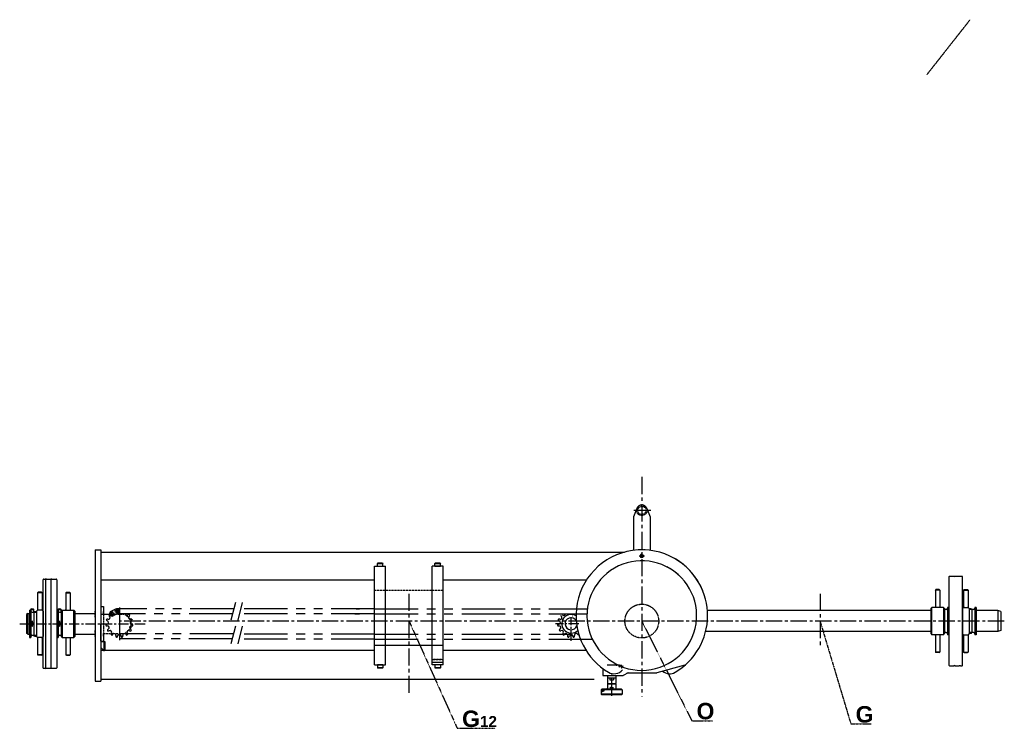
# Model space of a CAD drawing. Extents: x 162 to 1958, y 704 to 1998.
import ezdxf

# ---------------------------------------------------------------- set-up
doc = ezdxf.new("R2010")
doc.units = 0
doc.header["$LTSCALE"] = 0.5
doc.header["$MEASUREMENT"] = 0
for name, pattern in [('CENTER', [2, 1.25, -0.25, 0.25, -0.25]), ('CENTER2', [1.125, 0.75, -0.125, 0.125, -0.125]), ('HIDDEN', [0.375, 0.25, -0.125]), ('HIDDEN2', [0.1875, 0.125, -0.0625]), ('PHANTOM2', [31.75, 15.875, -3.175, 3.175, -3.175, 3.175, -3.175])]:
    doc.linetypes.add(name, pattern=pattern)
doc.layers.get('0').update_dxf_attribs({"linetype": 'CONTINUOUS'})
doc.layers.add('SCHÉMA', color=7, linetype='CONTINUOUS')
doc.layers.get('0').freeze()
doc.styles.add('ROMANS', font='romans.shx')
doc.styles.add('STYLE2', font='txt', dxfattribs={"height": 20})
doc.dimstyles.new('STANDARD5', dxfattribs={"dimscale": 0, "dimtxt": 40, "dimasz": 7, "dimexe": 1.75, "dimexo": 1.75, "dimgap": 1.75, "dimtad": 1, "dimtxsty": 'ROMANS', "dimcen": 8.75, "dimclrt": 7, "dimazin": 3, "dimtp": 0.005, "dimtm": 0.005, "dimtfac": 1, "dimtofl": 0, "dimtmove": 0, "dimatfit": 3, "dimtolj": 1})
doc.dimstyles.new('STANDARDFOCAS21DEC', dxfattribs={"dimscale": 2, "dimtxt": 3.5, "dimasz": 6, "dimexe": 1, "dimexo": 1, "dimgap": 1, "dimtad": 1, "dimdec": 1, "dimzin": 0, "dimtxsty": 'STYLE2', "dimcen": 2.5, "dimclrd": 5, "dimclre": 5, "dimclrt": 4, "dimazin": 3, "dimtfac": 1, "dimtdec": 1, "dimtofl": 0, "dimtmove": 0, "dimatfit": 3, "dimtolj": 1, "dimtzin": 0})

# ---------------------------------------------------------------- blocks, each defined once
blk = doc.blocks.new('*D62')
at = {"color": 5, "linetype": 'BYBLOCK'}
for p, q in [((1296.6, 902), (1296.6, 1152.1)), ((1308.6, 1150.1), (1609.6, 1150.1)), ((1621.6, 902), (1621.6, 1152.1))]:
    blk.add_line(p, q, dxfattribs=at)
for points in [[(1308.6, 1152.1), (1308.6, 1148.1), (1296.6, 1150.1)], [(1609.6, 1152.1), (1609.6, 1148.1), (1621.6, 1150.1)]]:
    blk.add_solid(points, dxfattribs=at)
at = {"color": 4, "linetype": 'BYBLOCK', "insert": (1459.1, 1162.1), "char_height": 20, "attachment_point": 5, "style": 'STYLE2'}
blk.add_mtext('\\A1;\\C7;L', dxfattribs=at)
blk = doc.blocks.new('*D63')
at = {"color": 5, "linetype": 'BYBLOCK'}
for p, q in [((871.8, 902), (871.8, 1152.1)), ((1284.6, 1150.1), (883.8, 1150.1)), ((1296.6, 902), (1296.6, 1152.1))]:
    blk.add_line(p, q, dxfattribs=at)
for points in [[(883.8, 1152.1), (883.8, 1148.1), (871.8, 1150.1)], [(1284.6, 1152.1), (1284.6, 1148.1), (1296.6, 1150.1)]]:
    blk.add_solid(points, dxfattribs=at)
at = {"color": 4, "linetype": 'BYBLOCK', "insert": (1084.2, 1162.1), "char_height": 20, "attachment_point": 5, "style": 'STYLE2'}
blk.add_mtext('\\A1;\\C7;L\\H20; \\H15;12', dxfattribs=at)

msp = doc.modelspace()

# ---------------------------------------------------------------- hatches: boundary and pattern name
at = {"layer": 'SCHÉMA'}
h = msp.add_hatch(dxfattribs=at)
h.set_pattern_fill('ANSI37', scale=5, angle=90, style=0)
h.set_pattern_definition([(45, (995.11, 638.33485), (0.4419417, -0.4419417), []), (315, (995.11, 638.33485), (-0.4419417, -0.4419417), [])])
edge = h.paths.add_edge_path()
edge.add_spline(control_points=[(1228.23, 774.54), (1227.73, 774.21), (1226.84, 773.62), (1228, 771.14), (1224.53, 773.25), (1225.28, 770.25), (1223.68, 770.75), (1222.63, 771.08)], knot_values=[0, 0, 0, 0, 1.6048023, 2.8580789, 5.1814818, 6.3905145, 8.6604477, 8.6604477, 8.6604477, 8.6604477], degree=3, periodic=0)
edge.add_line((1222.63, 771.08), (1222.63, 774.54))
edge.add_line((1222.63, 774.54), (1228.23, 774.54))

# ---------------------------------------------------------------- linework, layer by layer
at = {"layer": 'SCHÉMA', "color": 5, "linetype": 'CENTER', "ltscale": 50}
for p, q in [((1296.63, 1163.21), (1296.63, 762.09)), ((1313.07, 1102.04), (1280.68, 1102.04)), ((871.82, 950.04), (871.82, 763.11)), ((1233.34, 820.04), (1249.92, 820.04)), ((1241.63, 763.26), (1241.63, 802.35))]:
    msp.add_line(p, q, dxfattribs=at)
at = {"layer": 'SCHÉMA', "color": 7}
for p, q in [((1287.23, 1105.46), (1281.63, 1090.07)), ((1306.03, 1105.46), (1311.63, 1090.07)), ((1281.63, 1090.07), (1281.63, 1029.1)), ((1311.63, 1090.07), (1311.63, 1029.1)), ((299.63, 1030.04), (299.63, 790.04)), ((299.63, 1030.04), (309.63, 1030.04)), ((309.63, 1030.04), (309.63, 790.04)), ((309.63, 1025.84), (1265.16, 1025.84)), ((1302.13, 1029.92), (1302.13, 1031.04)), ((815.07, 1006.14), (814.32, 1005.39)), ((815.07, 1006.14), (823.57, 1006.14)), ((823.57, 1006.14), (824.32, 1005.39)), ((920.07, 1006.14), (919.32, 1005.39)), ((920.07, 1006.14), (928.57, 1006.14)), ((928.57, 1006.14), (929.32, 1005.39)), ((809.32, 820.14), (809.32, 1000.14)), ((809.32, 1000.14), (829.32, 1000.14)), ((814.32, 1000.14), (814.32, 1005.39)), ((814.32, 1005.39), (824.32, 1005.39)), ((814.32, 1000.14), (824.32, 1000.14)), ((824.32, 1000.14), (824.32, 1005.39)), ((829.32, 820.14), (829.32, 1000.14)), ((914.32, 886.24), (914.32, 1000.14)), ((934.32, 1000.14), (914.32, 1000.14)), ((919.32, 1005.39), (929.32, 1005.39)), ((919.32, 1000.14), (919.32, 1005.39)), ((919.32, 1000.14), (929.32, 1000.14)), ((929.32, 1000.14), (929.32, 1005.39)), ((934.32, 820.14), (934.32, 1000.14)), ((204.63, 814.54), (204.63, 975.54)), ((205.63, 976.54), (208.63, 976.54)), ((209.63, 814.54), (209.63, 975.54)), ((210.63, 976.54), (218.63, 976.54)), ((219.63, 814.54), (219.63, 975.54)), ((220.63, 976.54), (228.63, 976.54)), ((229.63, 975.54), (229.63, 814.54)), ((309.63, 975.04), (809.32, 975.04)), ((934.32, 975.04), (1195.76, 975.04)), ((1856.63, 980.54), (1856.63, 819.54)), ((1865.63, 981.54), (1857.63, 981.54)), ((1875.63, 981.54), (1867.63, 981.54)), ((1880.63, 981.54), (1877.63, 981.54)), ((1881.63, 819.54), (1881.63, 980.54)), ((195.63, 952.54), (194.63, 951.54)), ((201.63, 952.54), (195.63, 952.54)), ((202.63, 951.54), (201.63, 952.54)), ((246.13, 951.54), (247.13, 952.54)), ((247.13, 952.54), (253.13, 952.54)), ((253.13, 952.54), (254.13, 951.54)), ((1832.13, 956.54), (1833.13, 957.54)), ((1832.13, 956.54), (1832.13, 925.04)), ((1840.13, 956.54), (1832.13, 956.54)), ((1839.13, 957.54), (1833.13, 957.54)), ((1840.13, 956.54), (1839.13, 957.54)), ((1840.13, 956.54), (1840.13, 925.04)), ((1884.63, 957.54), (1883.63, 956.54)), ((1883.63, 956.54), (1883.63, 925.04)), ((1883.63, 956.54), (1891.63, 956.54)), ((1884.63, 957.54), (1890.63, 957.54)), ((1890.63, 957.54), (1891.63, 956.54)), ((1891.63, 956.54), (1891.63, 925.04)), ((194.63, 951.54), (194.63, 920.04)), ((202.63, 951.54), (194.63, 951.54)), ((202.63, 951.54), (202.63, 920.04)), ((246.13, 951.54), (246.13, 920.04)), ((246.13, 951.54), (254.13, 951.54)), ((254.13, 951.54), (254.13, 920.04)), ((179.63, 920.04), (182.13, 920.04)), ((179.63, 920.04), (179.63, 870.04)), ((182.13, 921.65), (182.13, 920.04)), ((182.13, 920.04), (182.13, 870.04)), ((184.63, 916.04), (192.63, 916.04)), ((187.13, 921.65), (187.13, 916.04)), ((189.13, 917.54), (187.63, 916.04)), ((187.63, 916.04), (187.63, 874.04)), ((189.13, 917.54), (192.63, 917.54)), ((192.63, 918.04), (194.63, 920.04)), ((192.63, 918.04), (192.63, 872.04)), ((202.63, 920.04), (194.63, 920.04)), ((204.63, 918.04), (202.63, 920.04)), ((204.63, 918.04), (204.63, 872.04)), ((229.63, 920.04), (232.13, 920.04)), ((229.63, 920.04), (229.63, 870.04)), ((232.13, 921.65), (232.13, 920.04)), ((232.13, 920.04), (232.13, 870.04)), ((234.63, 916.04), (237.63, 916.04)), ((237.13, 921.65), (237.13, 916.04)), ((237.63, 918.04), (239.63, 920.04)), ((237.63, 918.04), (237.63, 872.04)), ((239.63, 920.04), (260.63, 920.04)), ((239.63, 920.04), (239.63, 870.04)), ((262.63, 918.04), (260.63, 920.04)), ((260.63, 870.04), (260.63, 920.04)), ((262.63, 918.04), (262.63, 872.04)), ((309.63, 926.54), (309.63, 895.04)), ((309.63, 926.54), (314.63, 926.54)), ((314.63, 926.54), (314.63, 912.54)), ((314.63, 912.54), (314.63, 917.4)), ((336.95, 921.98), (328.42, 917.73)), ((775.35, 922.45), (781.52, 922.45)), ((1823.63, 919.04), (1416.29, 919.04)), ((1823.63, 923.04), (1825.63, 925.04)), ((1823.63, 923.04), (1823.63, 877.04)), ((1846.63, 925.04), (1825.63, 925.04)), ((1825.63, 875.04), (1825.63, 925.04)), ((1848.63, 923.04), (1846.63, 925.04)), ((1846.63, 925.04), (1846.63, 875.04)), ((1848.63, 923.04), (1848.63, 877.04)), ((1851.63, 921.04), (1848.63, 921.04)), ((1856.63, 925.04), (1854.13, 925.04)), ((1854.13, 925.04), (1854.13, 875.04)), ((1856.63, 925.04), (1856.63, 875.04)), ((1881.63, 923.04), (1883.63, 925.04)), ((1881.63, 923.04), (1881.63, 877.04)), ((1883.63, 925.04), (1891.63, 925.04)), ((1893.63, 923.04), (1891.63, 925.04)), ((1893.63, 923.04), (1893.63, 877.04)), ((1897.13, 922.54), (1893.63, 922.54)), ((1901.63, 921.04), (1893.63, 921.04)), ((1897.13, 922.54), (1898.63, 921.04)), ((1898.63, 921.04), (1898.63, 879.04)), ((1906.63, 925.04), (1904.13, 925.04)), ((1904.13, 925.04), (1904.13, 875.04)), ((1906.63, 925.04), (1906.63, 875.04)), ((1946.03, 919.04), (1906.63, 919.04)), ((1951.63, 917.54), (1946.03, 919.04)), ((1946.03, 919.04), (1946.03, 881.04)), ((1951.63, 917.54), (1951.63, 882.54)), ((176.63, 914.04), (174.63, 912.04)), ((174.63, 912.04), (174.63, 878.04)), ((176.63, 914.04), (179.63, 914.04)), ((176.63, 914.04), (176.63, 876.04)), ((262.63, 914.04), (299.63, 914.04)), ((309.63, 912.54), (326.08, 912.54)), ((340.96, 913.92), (332.44, 909.67)), ((354.18, 912.54), (354.63, 912.54)), ((354.63, 912.54), (356.74, 910.43)), ((360.39, 906.78), (363.84, 903.33)), ((364.63, 900), (364.63, 894.87)), ((772.94, 913.45), (781.52, 913.45)), ((309.63, 863.54), (309.63, 895.04)), ((357.69, 880.6), (359.85, 882.76)), ((363.04, 885.96), (364.63, 887.54)), ((364.63, 891.02), (364.63, 887.54)), ((914.32, 820.14), (914.32, 886.24)), ((1823.63, 881.04), (1413.07, 881.04)), ((1946.03, 881.04), (1906.63, 881.04)), ((1951.63, 882.54), (1946.03, 881.04)), ((176.63, 876.04), (174.63, 878.04)), ((176.63, 876.04), (179.63, 876.04)), ((179.63, 870.04), (182.13, 870.04)), ((184.63, 874.04), (192.63, 874.04)), ((189.13, 872.54), (187.63, 874.04)), ((189.13, 872.54), (192.63, 872.54)), ((192.63, 872.04), (194.63, 870.04)), ((194.63, 870.04), (194.63, 838.54)), ((202.63, 870.04), (194.63, 870.04)), ((202.63, 870.04), (204.63, 872.04)), ((202.63, 870.04), (202.63, 838.54)), ((229.63, 870.04), (232.13, 870.04)), ((234.63, 874.04), (237.63, 874.04)), ((239.63, 870.04), (237.63, 872.04)), ((239.63, 870.04), (260.63, 870.04)), ((246.13, 870.04), (246.13, 838.54)), ((254.13, 870.04), (254.13, 838.54)), ((262.63, 872.04), (260.63, 870.04)), ((262.63, 876.04), (299.63, 876.04)), ((309.63, 863.54), (314.63, 863.54)), ((309.63, 863.04), (309.63, 852.04)), ((309.63, 863.04), (315.63, 863.04)), ((314.63, 872.68), (314.63, 877.54)), ((314.63, 877.54), (314.63, 863.54)), ((315.63, 863.04), (315.63, 845.04)), ((315.63, 863.04), (315.63, 847.04)), ((315.63, 863.04), (317.23, 863.04)), ((317.23, 863.04), (317.23, 850.04)), ((317.23, 863.04), (317.23, 846.64)), ((1823.63, 877.04), (1825.63, 875.04)), ((1846.63, 875.04), (1825.63, 875.04)), ((1832.13, 875.04), (1832.13, 843.54)), ((1840.13, 875.04), (1840.13, 843.54)), ((1846.63, 875.04), (1848.63, 877.04)), ((1851.63, 879.04), (1848.63, 879.04)), ((1856.63, 875.04), (1854.13, 875.04)), ((1883.63, 875.04), (1881.63, 877.04)), ((1883.63, 875.04), (1883.63, 843.54)), ((1883.63, 875.04), (1891.63, 875.04)), ((1893.63, 877.04), (1891.63, 875.04)), ((1891.63, 875.04), (1891.63, 843.54)), ((1901.63, 879.04), (1893.63, 879.04)), ((1897.13, 877.54), (1893.63, 877.54)), ((1897.13, 877.54), (1898.63, 879.04)), ((1906.63, 875.04), (1904.13, 875.04)), ((314.63, 847.04), (309.63, 852.04)), ((309.63, 846.64), (809.32, 846.64)), ((314.63, 847.04), (315.63, 847.04)), ((934.32, 846.64), (1194.74, 846.64)), ((202.63, 838.54), (194.63, 838.54)), ((195.63, 837.54), (194.63, 838.54)), ((201.63, 837.54), (195.63, 837.54)), ((201.63, 837.54), (202.63, 838.54)), ((246.13, 838.54), (254.13, 838.54)), ((247.13, 837.54), (246.13, 838.54)), ((247.13, 837.54), (253.13, 837.54)), ((253.13, 837.54), (254.13, 838.54)), ((1840.13, 843.54), (1832.13, 843.54)), ((1833.13, 842.54), (1832.13, 843.54)), ((1839.13, 842.54), (1833.13, 842.54)), ((1839.13, 842.54), (1840.13, 843.54)), ((1883.63, 843.54), (1891.63, 843.54)), ((1884.63, 842.54), (1883.63, 843.54)), ((1884.63, 842.54), (1890.63, 842.54)), ((1890.63, 842.54), (1891.63, 843.54)), ((208.63, 813.54), (205.63, 813.54)), ((218.63, 813.54), (210.63, 813.54)), ((228.63, 813.54), (220.63, 813.54)), ((809.32, 820.14), (829.32, 820.14)), ((824.32, 820.14), (814.32, 820.14)), ((814.32, 820.14), (814.32, 814.89)), ((824.32, 814.89), (814.32, 814.89)), ((815.07, 814.14), (814.32, 814.89)), ((823.57, 814.14), (815.07, 814.14)), ((823.57, 814.14), (824.32, 814.89)), ((824.32, 820.14), (824.32, 814.89)), ((914.32, 825.14), (934.32, 825.14)), ((934.32, 820.14), (914.32, 820.14)), ((929.32, 820.14), (919.32, 820.14)), ((919.32, 820.14), (919.32, 814.89)), ((929.32, 814.89), (919.32, 814.89)), ((920.07, 814.14), (919.32, 814.89)), ((928.57, 814.14), (920.07, 814.14)), ((928.57, 814.14), (929.32, 814.89)), ((929.32, 820.14), (929.32, 814.89)), ((1225.63, 813.3), (1225.63, 800.54)), ((1375.33, 819.45), (1324.13, 805.54)), ((1857.63, 818.54), (1865.63, 818.54)), ((1867.63, 818.54), (1875.63, 818.54)), ((1877.63, 818.54), (1880.63, 818.54)), ((309.63, 794.24), (1209.63, 794.24)), ((1225.63, 800.54), (1262.89, 800.54)), ((1234.13, 800.54), (1234.13, 786.04)), ((1234.13, 800.54), (1249.13, 800.54)), ((1234.13, 796.54), (1249.13, 796.54)), ((1238.13, 796.53), (1245.13, 796.53)), ((1238.13, 796.53), (1238.13, 793.03)), ((1238.13, 793.03), (1245.13, 793.03)), ((1238.13, 793.03), (1238.63, 792.53)), ((1238.63, 792.53), (1244.63, 792.53)), ((1244.63, 792.53), (1245.13, 793.03)), ((1245.13, 796.53), (1245.13, 793.03)), ((1249.13, 800.54), (1249.13, 786.04)), ((1271.55, 805.54), (1262.89, 800.54)), ((1269.13, 805.54), (1324.13, 805.54)), ((299.63, 790.04), (309.63, 790.04)), ((1222.63, 774.54), (1223.63, 775.54)), ((1222.63, 774.54), (1222.63, 766.54)), ((1260.63, 774.54), (1222.63, 774.54)), ((1241.63, 775.54), (1223.63, 775.54)), ((1234.63, 785.54), (1234.13, 786.04)), ((1234.63, 785.54), (1234.13, 785.04)), ((1234.13, 785.04), (1234.13, 777.54)), ((1249.13, 785.04), (1234.13, 785.04)), ((1234.63, 785.54), (1248.63, 785.54)), ((1248.63, 785.54), (1234.63, 785.54)), ((1259.63, 775.54), (1241.63, 775.54)), ((1248.63, 785.54), (1249.13, 786.04)), ((1248.63, 785.54), (1249.13, 785.04)), ((1249.13, 785.04), (1249.13, 777.54)), ((1259.63, 775.54), (1260.63, 774.54)), ((1260.63, 774.54), (1260.63, 766.54)), ((1260.63, 766.54), (1222.63, 766.54)), ((1222.63, 766.54), (1223.63, 765.54)), ((1241.63, 765.54), (1223.63, 765.54)), ((1259.63, 765.54), (1241.63, 765.54)), ((1259.63, 765.54), (1260.63, 766.54))]:
    msp.add_line(p, q, dxfattribs=at)
at = {"layer": 'SCHÉMA', "color": 7, "linetype": 'CENTER', "ltscale": 50}
for p, q in [((1292.07, 1019.04), (1301.59, 1019.04)), ((1621.63, 950.04), (1621.63, 852.92)), ((1245.13, 778.04), (1238.13, 778.04))]:
    msp.add_line(p, q, dxfattribs=at)
at = {"layer": 'SCHÉMA', "color": 7, "linetype": 'HIDDEN2', "ltscale": 3}
for p, q in [((809.32, 956.14), (934.32, 956.14)), ((914.32, 830.14), (934.32, 830.14)), ((915.82, 830.64), (932.82, 830.64))]:
    msp.add_line(p, q, dxfattribs=at)
at = {"layer": 'SCHÉMA', "color": 5, "linetype": 'PHANTOM2', "ltscale": 10}
for p, q in [((555.47, 934.1), (547.16, 901.91)), ((567.94, 934.1), (559.63, 901.91)), ((552.46, 922.45), (377.05, 922.45)), ((809.32, 922.45), (564.93, 922.45)), ((809.32, 922.45), (1197.4, 922.45)), ((550.14, 913.45), (377.05, 913.45)), ((809.32, 913.45), (562.6, 913.45)), ((809.32, 913.45), (1196.69, 913.45)), ((555.47, 890.49), (547.16, 858.31)), ((567.94, 890.49), (559.63, 858.31)), ((551.89, 876.64), (343.72, 876.64)), ((549.57, 867.64), (343.72, 867.64)), ((809.32, 866.89), (561.84, 866.89)), ((809.32, 875.89), (564.17, 875.89)), ((809.32, 875.89), (1167.63, 875.89)), ((809.32, 866.89), (1206.42, 866.89))]:
    msp.add_line(p, q, dxfattribs=at)
at = {"layer": 'SCHÉMA', "color": 7, "linetype": 'HIDDEN2', "ltscale": 2}
for p, q in [((299.63, 907.21), (299.63, 918.94)), ((314.63, 912.54), (314.63, 877.54)), ((363.84, 903.33), (364.63, 902.54)), ((299.63, 871.15), (299.63, 882.88))]:
    msp.add_line(p, q, dxfattribs=at)
at = {"layer": 'SCHÉMA', "color": 7, "linetype": 'CENTER2'}
for p, q in [((329.01, 916.54), (331.8, 910.94)), ((338.95, 921.12), (338.95, 914.87))]:
    msp.add_line(p, q, dxfattribs=at)
at = {"layer": 'SCHÉMA', "color": 5}
for p, q in [((377.05, 922.45), (338.95, 922.45)), ((377.05, 913.45), (340.01, 913.45))]:
    msp.add_line(p, q, dxfattribs=at)
at = {"layer": 'SCHÉMA', "color": 5, "linetype": 'CENTER'}
msp.add_line((343.72, 924.83), (343.72, 865.26), dxfattribs=at)
at = {"layer": 'SCHÉMA', "color": 7, "linetype": 'CENTER'}
for p, q in [((184.63, 900.54), (184.63, 889.54)), ((204.63, 900.54), (204.63, 889.54)), ((234.63, 900.54), (234.63, 889.54))]:
    msp.add_line(p, q, dxfattribs=at)
at = {"layer": 'SCHÉMA', "color": 7, "linetype": 'HIDDEN2', "ltscale": 50}
for p, q in [((326.08, 912.54), (354.18, 912.54)), ((356.74, 910.43), (360.39, 906.78)), ((364.63, 902.54), (364.63, 900)), ((354.63, 877.54), (357.69, 880.6)), ((359.85, 882.76), (363.04, 885.96)), ((364.63, 894.87), (364.63, 891.02)), ((314.63, 877.54), (354.63, 877.54))]:
    msp.add_line(p, q, dxfattribs=at)
at = {"layer": 'SCHÉMA', "color": 5, "linetype": 'CENTER2', "ltscale": 80}
msp.add_line((1957.76, 900.04), (343.72, 900.04), dxfattribs=at)
at = {"layer": 'SCHÉMA', "color": 5, "linetype": 'CENTER2', "ltscale": 50}
for p, q in [((1167.63, 864.23), (1167.63, 907.23)), ((1181.63, 895.04), (1139.46, 895.04))]:
    msp.add_line(p, q, dxfattribs=at)
at = {"layer": 'SCHÉMA', "color": 5, "linetype": 'CENTER', "ltscale": 30}
msp.add_line((161.93, 895.04), (392.64, 895.04), dxfattribs=at)
at = {"layer": 'SCHÉMA', "color": 7, "linetype": 'HIDDEN2'}
msp.add_line((317.23, 851.74), (315.63, 851.74), dxfattribs=at)
at = {"layer": 'SCHÉMA'}
msp.add_line((809.32, 855.82), (934.32, 855.82), dxfattribs=at)
at = {"layer": 'SCHÉMA', "color": 7, "linetype": 'HIDDEN', "ltscale": 150}
for p, q in [((1255.12, 819.87), (1255.52, 820.55)), ((1257.27, 818.8), (1257.57, 819.52)), ((1259.56, 817.72), (1259.92, 818.42)), ((1261.77, 816.77), (1262.03, 817.5))]:
    msp.add_line(p, q, dxfattribs=at)
at = {"layer": 'SCHÉMA', "color": 7, "linetype": 'HIDDEN'}
for radius in [9.5, 7.47]:
    msp.add_circle((1296.63, 1102.04), radius, dxfattribs=at)
at = {"layer": 'SCHÉMA', "color": 7}
for centre, radius in [((1296.63, 1019.04), 2.25), ((338.95, 917.95), 1.79), ((330.43, 913.7), 1.79), ((184.63, 895.04), 2.5), ((184.63, 895.04), 2.5), ((184.63, 895.04), 2.38), ((234.63, 895.04), 2.5), ((234.63, 895.04), 2.5), ((234.63, 895.04), 2.38), ((1241.63, 778.04), 1.5)]:
    msp.add_circle(centre, radius, dxfattribs=at)
at = {"layer": 'SCHÉMA', "color": 7, "linetype": 'HIDDEN2', "ltscale": 50}
for centre in [(330.43, 913.7), (338.95, 917.95)]:
    msp.add_circle(centre, 3.17, dxfattribs=at)
at = {"layer": 'SCHÉMA', "linetype": 'CENTER2'}
msp.add_circle((1296.63, 900.04), 30.82, dxfattribs=at)
at = {"layer": 'SCHÉMA', "color": 7}
for centre, radius, start, end in [((1296.63, 1102.04), 10, 20, 160), ((1296.63, 910.04), 120, 22.26587, 174.0658), ((1296.63, 910.04), 100, 44.94074, 270), ((1296.63, 1019.04), 3, 67.03542, 21.9269), ((1296.63, 910.04), 120, 300.44863, 58.88832), ((1296.63, 910.04), 100, 270, 62.95084), ((205.63, 975.54), 1, 90, 180), ((208.63, 975.54), 1, 0, 90), ((210.63, 975.54), 1, 90, 180), ((218.63, 975.54), 1, 0, 90), ((220.63, 975.54), 1, 90, 180), ((228.63, 975.54), 1, 0, 90), ((1857.63, 980.54), 1, 90, 180), ((1865.63, 980.54), 1, 0, 90), ((1867.63, 980.54), 1, 90, 180), ((1875.63, 980.54), 1, 0, 90), ((1877.63, 980.54), 1, 90, 180), ((1880.63, 980.54), 1, 0, 90), ((184.63, 918.54), 2.5, 180, 270), ((234.63, 918.54), 2.5, 180, 270), ((330.43, 913.7), 4.5, 116.48604, 296.48604), ((338.95, 917.95), 4.5, 296.48604, 116.48604), ((1296.63, 910.04), 120, 174.0658, 239.55137), ((1851.63, 923.54), 2.5, 270, 0), ((1901.63, 923.54), 2.5, 270, 0), ((343.72, 895.04), 24.65, 159.23654, 164.76344), ((323.88, 906.49), 6.35, 231.57964, 252.00002), ((320.94, 897.44), 6.35, 72, 92.42038), ((320.94, 897.44), 3.17, 276.00002, 72.0003), ((323.88, 906.49), 3.17, 252.00002, 48.0003), ((343.72, 895.04), 24.65, 135.23654, 140.76344), ((330.25, 913.57), 6.35, 207.57963, 228.00001), ((357.18, 913.57), 3.17, 182.26111, 312.0003), ((363.55, 906.49), 6.35, 111.5804, 132.00078), ((363.55, 906.49), 3.17, 132.00002, 288.00029), ((343.72, 895.04), 24.65, 39.23654, 44.76344), ((357.18, 913.57), 6.35, 312.00001, 332.42039), ((366.5, 897.44), 3.17, 108.00078, 264.00106), ((366.5, 897.44), 6.35, 87.57963, 108.00001), ((363.55, 906.49), 6.35, 288.00001, 308.42039), ((343.72, 895.04), 24.65, 15.23654, 20.76344), ((1167.63, 895.04), 24.65, 159.23654, 164.76344), ((1147.79, 906.49), 6.35, 231.57964, 252.00002), ((1144.85, 897.44), 6.35, 72, 92.42038), ((1144.85, 897.44), 3.17, 276.00002, 72.0003), ((1147.79, 906.49), 3.17, 252.00002, 48.0003), ((1154.16, 913.57), 6.35, 207.57963, 228.00001), ((1167.63, 895.04), 17, 58.02874, 315.23629), ((1154.16, 913.57), 3.17, 228.00002, 357.73889), ((1167.63, 895.04), 11, 31.7477, 341.51727), ((1164.88, 908.79), 0.25, 90, 180), ((1170.38, 908.79), 0.25, 360, 90), ((321.93, 887.96), 6.35, 96.00077, 116.42115), ((343.72, 895.04), 24.65, 183.23655, 188.76344), ((320.94, 897.44), 6.35, 255.57964, 276.00002), ((321.93, 887.96), 3.17, 300.00002, 96.0003), ((326.69, 879.71), 6.35, 120, 140.42038), ((343.72, 895.04), 24.65, 207.23655, 212.76344), ((321.93, 887.96), 6.35, 279.57964, 300.00002), ((326.69, 879.71), 3.17, 324.00002, 120.0003), ((360.74, 879.71), 3.17, 60.00001, 216.00029), ((365.5, 887.96), 3.17, 84.00001, 240.00029), ((365.5, 887.96), 6.35, 240.00001, 260.42039), ((360.74, 879.71), 6.35, 39.57963, 60.00001), ((343.72, 895.04), 24.65, 327.23655, 332.76344), ((366.5, 897.44), 6.35, 264.00001, 284.42039), ((365.5, 887.96), 6.35, 63.57963, 84.00001), ((343.72, 895.04), 24.65, 351.23655, 356.76344), ((1145.84, 887.96), 6.35, 96.00077, 116.42115), ((1167.63, 895.04), 24.65, 183.23655, 188.76344), ((1144.85, 897.44), 6.35, 255.57964, 276.00002), ((1145.84, 887.96), 3.17, 300.00002, 96.0003), ((1150.61, 879.71), 6.35, 120, 140.42038), ((1167.63, 895.04), 24.65, 207.23655, 212.76344), ((1145.84, 887.96), 6.35, 279.57964, 300.00002), ((1150.61, 879.71), 3.17, 324.00002, 120.0003), ((184.63, 871.54), 2.5, 90, 180), ((234.63, 871.54), 2.5, 90, 180), ((334.4, 874.12), 6.35, 144, 164.42038), ((343.72, 895.04), 24.65, 231.23655, 236.76344), ((326.69, 879.71), 6.35, 303.57964, 304.96411), ((326.69, 879.71), 6.35, 304.96411, 324.00002), ((334.4, 874.12), 3.17, 348.00002, 144.0003), ((343.72, 872.14), 6.35, 168, 188.42039), ((343.72, 895.04), 24.65, 255.23655, 260.76344), ((334.4, 874.12), 6.35, 327.57964, 348.00002), ((343.72, 872.14), 3.17, 12.00001, 168.00029), ((353.03, 874.12), 6.35, 192, 212.42039), ((343.72, 895.04), 24.65, 279.23655, 284.76344), ((353.03, 874.12), 3.17, 36.00001, 192.00029), ((343.72, 872.14), 6.35, 351.57964, 12.00002), ((360.74, 879.71), 6.35, 216.00001, 236.42039), ((343.72, 895.04), 24.65, 303.23655, 308.76344), ((353.03, 874.12), 6.35, 15.57963, 36.00001), ((1158.31, 874.12), 6.35, 144, 164.42038), ((1167.63, 895.04), 24.65, 231.23655, 236.76344), ((1150.61, 879.71), 6.35, 303.57964, 324.00002), ((1158.31, 874.12), 3.17, 348.00002, 144.0003), ((1167.63, 872.14), 6.35, 168, 188.42039), ((1167.63, 895.04), 24.65, 255.23655, 260.76344), ((1158.31, 874.12), 6.35, 327.57964, 348.00002), ((1167.63, 872.14), 3.17, 12.00001, 168.00029), ((1176.95, 874.12), 6.35, 192, 212.42039), ((1167.63, 895.04), 24.65, 279.23655, 284.76344), ((1176.95, 874.12), 3.17, 36.00001, 192.00029), ((1167.63, 872.14), 6.35, 351.57964, 12.00002), ((1184.65, 879.71), 6.35, 216.00001, 236.42039), ((1167.63, 895.04), 24.65, 303.23655, 305.32191), ((1851.63, 876.54), 2.5, 0, 90), ((1901.63, 876.54), 2.5, 0, 90), ((205.63, 814.54), 1, 180, 270), ((208.63, 814.54), 1, 270, 0), ((210.63, 814.54), 1, 180, 270), ((218.63, 814.54), 1, 270, 0), ((220.63, 814.54), 1, 180, 270), ((228.63, 814.54), 1, 270, 0), ((1245.95, 823.83), 20, 239.55137, 319.71808), ((1347.31, 823.83), 20, 230.563, 300.44863), ((1857.63, 819.54), 1, 180, 270), ((1865.63, 819.54), 1, 270, 0), ((1867.63, 819.54), 1, 180, 270), ((1875.63, 819.54), 1, 270, 0), ((1877.63, 819.54), 1, 180, 270), ((1880.63, 819.54), 1, 270, 0), ((1232.13, 777.54), 2, 270, 0), ((1241.63, 778.04), 2, 77.43, 27.99544), ((1251.13, 777.54), 2, 180, 270)]:
    msp.add_arc(centre, radius, start, end, dxfattribs=at)
at = {"layer": 'SCHÉMA', "color": 7, "linetype": 'HIDDEN', "ltscale": 150}
for centre, radius, start, end in [((1259.23, 834.57), 17.46, 238.04316, 242.47858), ((1269.13, 814.72), 14.92, 159.81413, 169.93965), ((1262.86, 832.63), 17.46, 241.1736, 245.60901), ((1255.31, 820.67), 0.25, 329.5688, 57.7206), ((1244.76, 826.93), 14.92, 316.84296, 326.96848), ((1257.8, 819.42), 0.25, 69.06201, 157.21381), ((1296.63, 900.04), 89.23, 244.27264, 245.64041), ((1273.83, 813.35), 14.92, 162.94456, 173.07008), ((1266.59, 830.88), 17.46, 244.30403, 248.73945), ((1259.7, 818.53), 0.25, 332.69923, 60.85103), ((1248.83, 824.2), 14.92, 319.9734, 330.09891), ((1262.26, 817.42), 0.25, 72.19245, 160.34425)]:
    msp.add_arc(centre, radius, start, end, dxfattribs=at)
at = {"layer": 'SCHÉMA', "color": 7}
for centre in [(184.63, 921.65), (234.63, 921.65)]:
    msp.add_ellipse(centre, major_axis=(-2.5, 0), ratio=0.5299088, dxfattribs=at)
msp.add_spline([(1228.23, 774.54), (1227.21, 773.31), (1227.34, 772.06), (1225.03, 772.28), (1224.9, 771.08), (1222.63, 771.08)], degree=3, dxfattribs=at)
for points in [[(309.63, 1027.84), (311.63, 1025.84), (309.63, 1025.84)], [(309.63, 975.04), (311.63, 975.04), (309.63, 973.04)], [(194.63, 922.54), (194.63, 920.04), (197.13, 920.04)], [(202.63, 922.54), (202.63, 920.04), (200.13, 920.04)], [(246.13, 922.54), (246.13, 920.04), (243.63, 920.04)], [(254.13, 922.54), (254.13, 920.04), (256.63, 920.04)], [(1832.13, 927.54), (1832.13, 925.04), (1829.63, 925.04)], [(1840.13, 927.54), (1840.13, 925.04), (1842.63, 925.04)], [(1883.63, 927.54), (1883.63, 925.04), (1886.13, 925.04)], [(1891.63, 927.54), (1891.63, 925.04), (1889.13, 925.04)], [(194.63, 867.54), (194.63, 870.04), (197.13, 870.04)], [(202.63, 867.54), (202.63, 870.04), (200.13, 870.04)], [(246.13, 867.54), (246.13, 870.04), (243.63, 870.04)], [(254.13, 867.54), (254.13, 870.04), (256.63, 870.04)], [(1832.13, 872.54), (1832.13, 875.04), (1829.63, 875.04)], [(1840.13, 872.54), (1840.13, 875.04), (1842.63, 875.04)], [(1883.63, 872.54), (1883.63, 875.04), (1886.13, 875.04)], [(1891.63, 872.54), (1891.63, 875.04), (1889.13, 875.04)], [(309.63, 847.04), (311.63, 845.04), (309.63, 845.04)], [(309.63, 794.24), (311.63, 794.24), (309.63, 792.24)]]:
    msp.add_solid(points, dxfattribs=at)

# ---------------------------------------------------------------- texts
at = {"layer": 'SCHÉMA', "color": 4, "linetype": 'CENTER2', "insert": (968.76, 721.52), "char_height": 30, "attachment_point": 4, "style": 'ROMANS'}
msp.add_mtext('\\fArial|b1|i0|c0|p34;\\C256;G\\H20;12', dxfattribs=at)
at = {"layer": 'SCHÉMA', "color": 7, "linetype": 'CENTER2', "char_height": 30, "attachment_point": 4, "style": 'ROMANS'}
for s, insert in [('\\fArial|b1|i0|c0|p34;O', (1396.42, 735.49)), ('\\fArial|b1|i0|c0|p34;G', (1686.59, 729.65))]:
    msp.add_mtext(s, dxfattribs=dict(at, insert=insert))

# ---------------------------------------------------------------- dimensions: what is measured, and where the dimension line sits
at = {"layer": 'SCHÉMA', "color": 5, "linetype": 'CENTER2'}
for p2, distance, text, picture, middle in [((871.82, 900.04), -250.02, '\\C7;L\\H20; \\H15;12', '*D63', (1084.22, 1162.07)), ((1621.63, 900.04), 250.02, '\\C7;L', '*D62', (1459.13, 1162.06))]:
    dim = msp.add_aligned_dim(p1=(1296.63, 900.04), p2=p2, distance=distance, text=text, dimstyle='STANDARDFOCAS21DEC', override={"dimasz": 6}, dxfattribs=at)
    dim.commit()
    dim.dimension.update_dxf_attribs({"geometry": picture, "text_midpoint": middle})

# ---------------------------------------------------------------- leaders
at = {"layer": 'SCHÉMA', "linetype": 'CENTER2'}
msp.add_leader([(1816.77, 1897.61), (1895.52, 1997.77)], dimstyle='STANDARD5', dxfattribs=at)
at = {"layer": 'SCHÉMA', "color": 5, "linetype": 'CENTER2', "annotation_type": 0, "has_hookline": 1, "hookline_direction": 0, "text_width": 60.27}
msp.add_leader([(872.18, 899.65), (960.01, 704.26), (967.01, 704.26)], dimstyle='STANDARD5', dxfattribs=at)
at = {"layer": 'SCHÉMA', "color": 5, "linetype": 'CENTER2', "annotation_type": 0, "has_hookline": 1, "hookline_direction": 0}
for points, text_width in [([(1296.63, 900.04), (1387.67, 718.23), (1394.67, 718.23)], 29.1), ([(1621.63, 900.04), (1677.84, 712.39), (1684.84, 712.39)], 28.06)]:
    msp.add_leader(points, dimstyle='STANDARD5', override={"dimscale": 1, "dimasz": 7}, dxfattribs=dict(at, text_width=text_width))

doc.saveas('drawing.dxf')
